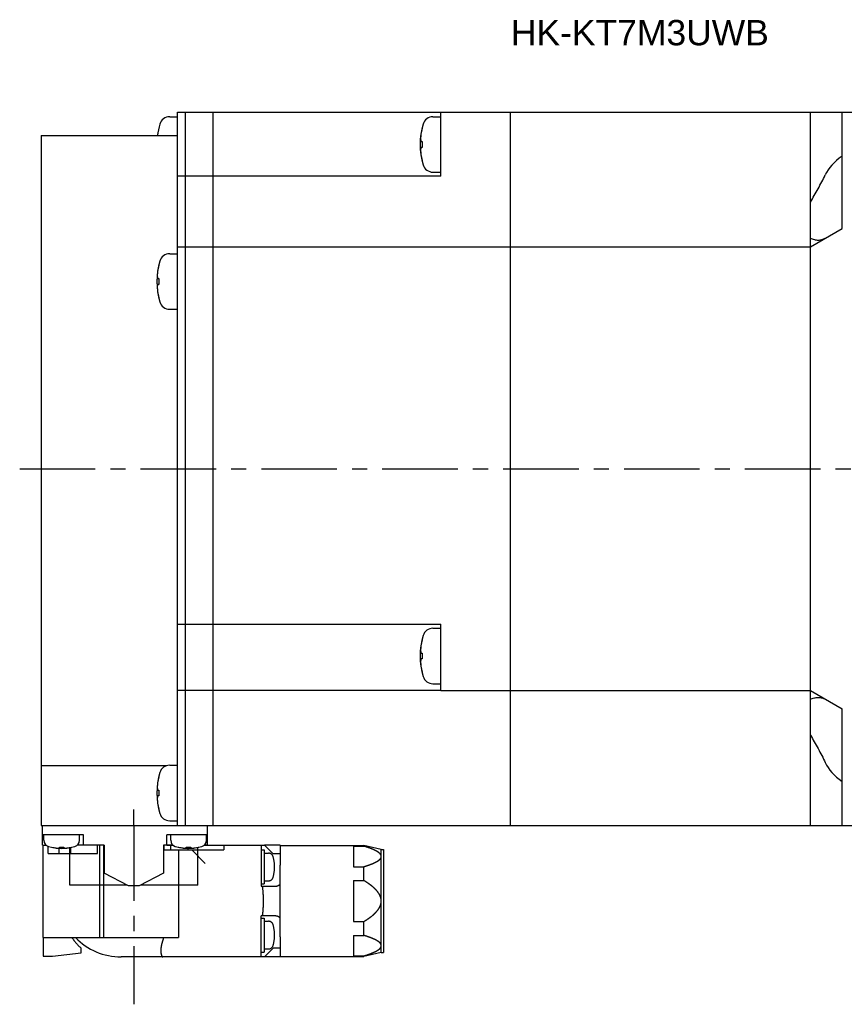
# Model space of a CAD drawing. Header units: millimetres. Extents: x 75 to 614, y 309 to 433.
# Tile 2 of 4: x 256 to 360, y 309 to 433. Entities that reach past the tile are written whole.
import ezdxf

# ---------------------------------------------------------------- set-up
doc = ezdxf.new("R2010")
doc.units = ezdxf.units.MM
doc.linetypes.add('CENTER', pattern=[50.8, 31.75, -6.35, 6.35, -6.35])
doc.linetypes.add('PHANTOM', pattern=[63.5, 31.75, -6.35, 6.35, -6.35, 6.35, -6.35])
for name, color, linetype in [('CTR', 2, 'CENTER'), ('PHANTOM', 3, 'PHANTOM'), ('TEXT', 5, 'Continuous')]:
    doc.layers.add(name, color=color, linetype=linetype)
doc.styles.get("Standard").update_dxf_attribs({"font": 'arial.ttf'})

msp = doc.modelspace()

# ---------------------------------------------------------------- linework, layer by layer
for p, q in [((274.92, 420.54), (275.9, 420.54)), ((275.9, 331.12), (275.9, 421.12)), ((275.9, 421.12), (369.7, 421.12)), ((276.9, 331.12), (276.9, 421.12)), ((280.4, 331.12), (280.4, 421.12)), ((308.12, 420.54), (309.1, 420.54)), ((309.1, 413.04), (309.1, 421.12)), ((317.9, 331.12), (317.9, 421.12)), ((355.7, 331.12), (355.7, 421.12)), ((359.7, 406.43), (359.7, 421.12)), ((273.54, 419.09), (273.54, 419.06)), ((306.74, 419.09), (306.74, 419.06)), ((258.7, 418.17), (258.7, 331.12)), ((258.7, 418.17), (275.9, 418.17)), ((306.6, 417.41), (306.74, 417.41)), ((306.74, 416.67), (306.6, 416.67)), ((306.74, 417.41), (306.74, 416.67)), ((306.74, 415.02), (306.74, 414.99)), ((309.1, 413.04), (275.9, 413.04)), ((308.12, 413.54), (309.1, 413.54)), ((355.7, 409.74), (355.7, 413.19)), ((355.7, 404.12), (359.7, 406.43)), ((355.7, 404.12), (355.7, 405.21)), ((275.9, 404.12), (355.7, 404.12)), ((274.92, 403.24), (275.9, 403.24)), ((273.54, 401.79), (273.54, 401.76)), ((273.4, 400.11), (273.54, 400.11)), ((273.54, 400.11), (273.54, 399.37)), ((273.54, 399.37), (273.4, 399.37)), ((273.54, 397.73), (273.54, 397.69)), ((274.92, 396.24), (275.9, 396.24)), ((275.9, 356.49), (309.1, 356.49)), ((308.12, 355.99), (309.1, 355.99)), ((309.1, 348.12), (309.1, 356.49)), ((306.74, 354.54), (306.74, 354.51)), ((306.6, 352.86), (306.74, 352.86)), ((306.74, 352.86), (306.74, 352.12)), ((306.74, 352.12), (306.6, 352.12)), ((306.74, 350.48), (306.74, 350.44)), ((280.4, 348.12), (275.9, 348.12)), ((309.1, 348.12), (280.4, 348.12)), ((308.12, 348.99), (309.1, 348.99)), ((309.1, 348.12), (355.7, 348.12)), ((355.7, 348.12), (359.7, 345.81)), ((355.7, 347.03), (355.7, 348.12)), ((359.7, 331.12), (359.7, 345.81)), ((355.7, 339.05), (355.7, 342.5)), ((274.48, 338.62), (258.7, 338.62)), ((274.92, 338.7), (275.9, 338.7)), ((273.54, 337.25), (273.54, 337.22)), ((273.4, 335.57), (273.54, 335.57)), ((273.54, 335.57), (273.54, 334.83)), ((273.54, 334.83), (273.4, 334.83)), ((273.54, 333.18), (273.54, 333.15)), ((258.7, 331.12), (369.7, 331.12)), ((258.9, 328.62), (258.9, 331.12)), ((274.92, 331.7), (275.9, 331.7)), ((279.7, 328.62), (279.7, 331.12)), ((264.05, 329.92), (258.9, 329.92)), ((259.05, 329.23), (259.05, 329.92)), ((263.55, 329.23), (263.55, 329.92)), ((264.05, 328.62), (264.05, 329.92)), ((274.55, 328.62), (274.55, 329.92)), ((279.7, 329.92), (274.55, 329.92)), ((275.05, 329.23), (275.05, 329.92)), ((279.55, 329.23), (279.55, 329.92)), ((258.9, 328.62), (259.33, 328.62)), ((260, 328.36), (260.03, 328.36)), ((261.02, 328.27), (261.02, 328.36)), ((261.02, 328.36), (261.58, 328.36)), ((261.58, 328.36), (261.58, 328.27)), ((262.35, 323.57), (262.35, 328.32)), ((262.57, 328.36), (262.6, 328.36)), ((266.65, 328.62), (263.27, 328.62)), ((266.65, 328.62), (266.65, 325.08)), ((274.15, 328.62), (274.15, 325.08)), ((275.33, 328.62), (274.15, 328.62)), ((276, 328.36), (276.03, 328.36)), ((277.02, 328.27), (277.02, 328.36)), ((277.02, 328.36), (277.58, 328.36)), ((277.58, 328.36), (277.58, 328.27)), ((278.45, 323.57), (278.45, 328.33)), ((278.57, 328.36), (278.6, 328.36)), ((279.7, 328.62), (279.27, 328.62)), ((269.71, 323.47), (266.65, 325.08)), ((274.15, 325.08), (271.09, 323.47)), ((269.52, 323.57), (262.35, 323.57)), ((271.09, 323.47), (269.71, 323.47)), ((278.45, 323.57), (271.28, 323.57))]:
    msp.add_line(p, q)
for centre, radius, start, end in [((274.92, 419.24), 1.3, 90, 163.3985), ((308.12, 419.24), 1.3, 90, 163.3985), ((282.3, 417.04), 9, 163.3985, 172.7819), ((282.3, 417.04), 8.99, 167.0426, 171.8394), ((315.5, 417.04), 9, 163.3985, 196.6015), ((315.5, 417.04), 8.99, 167.0426, 171.8394), ((315.5, 417.04), 8.99, 188.1606, 192.9574), ((308.12, 414.84), 1.3, 196.6015, 270), ((274.92, 401.94), 1.3, 90, 163.3985), ((282.3, 399.74), 9, 163.3985, 196.6015), ((282.3, 399.74), 8.99, 167.0426, 171.8394), ((282.3, 399.74), 8.99, 188.1606, 192.9574), ((274.92, 397.54), 1.3, 196.6015, 270), ((308.12, 354.69), 1.3, 90, 163.3985), ((315.5, 352.49), 9, 163.3985, 196.6015), ((315.5, 352.49), 8.99, 167.0426, 171.8394), ((315.5, 352.49), 8.99, 188.1606, 192.9574), ((308.12, 350.29), 1.3, 196.6015, 270), ((274.92, 337.4), 1.3, 90, 163.3985), ((282.3, 335.2), 9, 163.3985, 196.6015), ((282.3, 335.2), 8.99, 167.0426, 171.8394), ((282.3, 335.2), 8.99, 188.1606, 192.9574), ((274.92, 333), 1.3, 196.6015, 270), ((259.85, 329.23), 0.8, 180, 253.8086), ((261.3, 334.22), 6, 253.8086, 286.1914), ((261.3, 334.22), 5.99, 257.7714, 263.1989), ((261.3, 334.22), 5.99, 276.8011, 282.2286), ((262.75, 329.23), 0.8, 286.1914, 0), ((275.85, 329.23), 0.8, 180, 253.8086), ((277.3, 334.22), 6, 253.8086, 286.1914), ((277.3, 334.22), 5.99, 257.7714, 263.1989), ((277.3, 334.22), 5.99, 276.8011, 282.2286), ((278.75, 329.23), 0.8, 286.1914, 0)]:
    msp.add_arc(centre, radius, start, end)
for centre, start_param, end_param in [((368.44, 411.47), 2.459568, 2.874843), ((368.44, 340.76), -2.874843, -2.459568)]:
    msp.add_ellipse(centre, major_axis=(11.26, 0), ratio=0.57735, start_param=start_param, end_param=end_param)
for points, knots in [([(273.4, 418.32), (273.4, 418.3), (273.39, 418.29), (273.39, 418.27), (273.39, 418.25), (273.39, 418.23), (273.39, 418.22), (273.39, 418.21), (273.39, 418.21), (273.38, 418.2), (273.38, 418.19), (273.38, 418.18), (273.38, 418.17), (273.38, 418.17)], [0, 0, 0, 0, 0.25, 0.375, 0.5, 0.625, 0.6875, 0.75, 0.8125, 0.84375, 0.875, 0.9375, 1, 1, 1, 1]), ([(306.6, 418.32), (306.6, 418.31), (306.59, 418.29), (306.59, 418.27), (306.59, 418.26), (306.59, 418.25), (306.59, 418.24), (306.59, 418.24), (306.59, 418.23), (306.59, 418.23), (306.59, 418.23), (306.59, 418.22), (306.58, 418.2), (306.58, 418.18), (306.58, 418.16), (306.58, 418.15), (306.58, 418.14), (306.58, 418.13), (306.58, 418.13), (306.58, 418.12), (306.58, 418.12), (306.58, 418.11), (306.58, 418.1), (306.57, 418.09), (306.57, 418.08), (306.57, 418.07), (306.57, 418.06), (306.57, 418.05), (306.57, 418.05), (306.57, 418.05), (306.57, 418.05), (306.57, 418.04), (306.57, 418.04), (306.57, 418.03), (306.57, 418.03), (306.57, 418.02), (306.57, 418), (306.57, 417.99), (306.56, 417.97), (306.56, 417.95), (306.56, 417.95), (306.56, 417.94), (306.56, 417.94), (306.56, 417.93), (306.56, 417.93), (306.56, 417.92), (306.56, 417.91), (306.56, 417.9), (306.56, 417.88), (306.56, 417.87), (306.56, 417.87), (306.56, 417.86), (306.56, 417.86), (306.56, 417.86), (306.56, 417.85), (306.56, 417.85), (306.56, 417.84), (306.56, 417.82), (306.56, 417.81), (306.55, 417.78), (306.55, 417.76), (306.55, 417.74)], [0, 0, 0, 0, 0.0625, 0.09375, 0.125, 0.140625, 0.15625, 0.164062, 0.167969, 0.171875, 0.179688, 0.1875, 0.21875, 0.25, 0.28125, 0.3125, 0.320312, 0.328125, 0.332031, 0.335938, 0.34375, 0.359375, 0.375, 0.40625, 0.4375, 0.453125, 0.46875, 0.484375, 0.492188, 0.496094, 0.5, 0.503906, 0.507812, 0.515625, 0.53125, 0.546875, 0.5625, 0.59375, 0.625, 0.640625, 0.65625, 0.664062, 0.667969, 0.671875, 0.679688, 0.6875, 0.71875, 0.75, 0.78125, 0.796875, 0.8125, 0.820312, 0.828125, 0.832031, 0.835938, 0.84375, 0.859375, 0.875, 0.90625, 0.9375, 1, 1, 1, 1]), ([(306.55, 417.74), (306.55, 417.73), (306.55, 417.72), (306.56, 417.71), (306.56, 417.7), (306.56, 417.7), (306.56, 417.69), (306.56, 417.69), (306.56, 417.68), (306.56, 417.67), (306.56, 417.66), (306.56, 417.65), (306.56, 417.64), (306.56, 417.63), (306.56, 417.63), (306.56, 417.63), (306.56, 417.62), (306.56, 417.62), (306.56, 417.61), (306.57, 417.6), (306.57, 417.59), (306.57, 417.59), (306.57, 417.59), (306.57, 417.58), (306.57, 417.58), (306.57, 417.58), (306.57, 417.57), (306.57, 417.56), (306.57, 417.55), (306.57, 417.54), (306.58, 417.53), (306.58, 417.53), (306.58, 417.52), (306.58, 417.52), (306.58, 417.52), (306.58, 417.51), (306.58, 417.5), (306.58, 417.49), (306.58, 417.48), (306.58, 417.48), (306.58, 417.47), (306.59, 417.47), (306.59, 417.47), (306.59, 417.46), (306.59, 417.45), (306.59, 417.43), (306.6, 417.42), (306.6, 417.41)], [0, 0, 0, 0, 0.0625, 0.125, 0.140625, 0.15625, 0.164062, 0.171875, 0.1875, 0.21875, 0.25, 0.28125, 0.3125, 0.328125, 0.335938, 0.34375, 0.359375, 0.375, 0.40625, 0.4375, 0.46875, 0.484375, 0.492188, 0.5, 0.507812, 0.515625, 0.53125, 0.5625, 0.59375, 0.625, 0.640625, 0.65625, 0.664062, 0.671875, 0.6875, 0.71875, 0.75, 0.78125, 0.8125, 0.828125, 0.835938, 0.84375, 0.859375, 0.875, 0.90625, 0.9375, 1, 1, 1, 1]), ([(306.6, 416.67), (306.6, 416.66), (306.59, 416.65), (306.59, 416.64), (306.59, 416.63), (306.59, 416.63), (306.59, 416.62), (306.59, 416.62), (306.59, 416.61), (306.58, 416.6), (306.58, 416.59), (306.58, 416.58), (306.58, 416.57), (306.58, 416.56), (306.58, 416.56), (306.58, 416.56), (306.58, 416.55), (306.58, 416.55), (306.57, 416.54), (306.57, 416.53), (306.57, 416.52), (306.57, 416.52), (306.57, 416.52), (306.57, 416.51), (306.57, 416.51), (306.57, 416.51), (306.57, 416.5), (306.57, 416.49), (306.57, 416.48), (306.56, 416.47), (306.56, 416.46), (306.56, 416.46), (306.56, 416.45), (306.56, 416.45), (306.56, 416.44), (306.56, 416.44), (306.56, 416.43), (306.56, 416.42), (306.56, 416.41), (306.56, 416.41), (306.56, 416.4), (306.56, 416.4), (306.56, 416.39), (306.56, 416.39), (306.56, 416.38), (306.55, 416.36), (306.55, 416.35), (306.55, 416.34)], [0, 0, 0, 0, 0.0625, 0.125, 0.140625, 0.15625, 0.164062, 0.171875, 0.1875, 0.21875, 0.25, 0.28125, 0.3125, 0.328125, 0.335938, 0.34375, 0.359375, 0.375, 0.40625, 0.4375, 0.46875, 0.484375, 0.492188, 0.5, 0.507812, 0.515625, 0.53125, 0.5625, 0.59375, 0.625, 0.640625, 0.65625, 0.664062, 0.671875, 0.6875, 0.71875, 0.75, 0.78125, 0.8125, 0.828125, 0.835938, 0.84375, 0.859375, 0.875, 0.90625, 0.9375, 1, 1, 1, 1]), ([(306.55, 416.34), (306.55, 416.33), (306.55, 416.31), (306.56, 416.29), (306.56, 416.28), (306.56, 416.27), (306.56, 416.26), (306.56, 416.26), (306.56, 416.26), (306.56, 416.25), (306.56, 416.25), (306.56, 416.24), (306.56, 416.22), (306.56, 416.2), (306.56, 416.18), (306.56, 416.17), (306.56, 416.16), (306.56, 416.15), (306.56, 416.15), (306.56, 416.15), (306.56, 416.14), (306.56, 416.14), (306.56, 416.13), (306.56, 416.11), (306.57, 416.1), (306.57, 416.09), (306.57, 416.08), (306.57, 416.08), (306.57, 416.07), (306.57, 416.07), (306.57, 416.07), (306.57, 416.06), (306.57, 416.06), (306.57, 416.06), (306.57, 416.05), (306.57, 416.04), (306.57, 416.02), (306.57, 416.01), (306.57, 415.99), (306.58, 415.98), (306.58, 415.97), (306.58, 415.96), (306.58, 415.96), (306.58, 415.96), (306.58, 415.95), (306.58, 415.95), (306.58, 415.93), (306.58, 415.92), (306.58, 415.91), (306.58, 415.9), (306.58, 415.89), (306.58, 415.88), (306.58, 415.88), (306.58, 415.88), (306.58, 415.88), (306.59, 415.87), (306.59, 415.86), (306.59, 415.85), (306.59, 415.83), (306.59, 415.8), (306.6, 415.78), (306.6, 415.76)], [0, 0, 0, 0, 0.0625, 0.09375, 0.125, 0.140625, 0.15625, 0.164062, 0.167969, 0.171875, 0.179688, 0.1875, 0.21875, 0.25, 0.28125, 0.3125, 0.320312, 0.328125, 0.332031, 0.335938, 0.34375, 0.359375, 0.375, 0.40625, 0.4375, 0.453125, 0.46875, 0.484375, 0.492188, 0.496094, 0.5, 0.503906, 0.507812, 0.515625, 0.53125, 0.546875, 0.5625, 0.59375, 0.625, 0.640625, 0.65625, 0.664062, 0.667969, 0.671875, 0.679688, 0.6875, 0.71875, 0.75, 0.78125, 0.796875, 0.8125, 0.820312, 0.828125, 0.832031, 0.835938, 0.84375, 0.859375, 0.875, 0.90625, 0.9375, 1, 1, 1, 1]), ([(355.7, 409.74), (355.87, 410.02), (356.2, 410.58), (356.68, 411.44), (357.15, 412.31), (357.44, 412.89), (357.58, 413.19)], [0, 0, 0, 0, 0.248281, 0.499993, 0.75181, 1, 1, 1, 1]), ([(355.7, 405.21), (355.86, 405.14), (356.19, 405.02), (356.53, 404.97), (356.7, 404.97)], [0, 0, 0, 0, 0.518168, 1, 1, 1, 1]), ([(356.7, 404.97), (356.78, 404.97), (356.93, 404.98), (357.16, 405.03), (357.37, 405.1), (357.51, 405.17), (357.58, 405.2)], [0, 0, 0, 0, 0.251587, 0.500307, 0.748817, 1, 1, 1, 1]), ([(273.4, 401.02), (273.4, 401.01), (273.39, 401), (273.39, 400.98), (273.39, 400.96), (273.39, 400.95), (273.39, 400.95), (273.39, 400.94), (273.39, 400.94), (273.39, 400.94), (273.39, 400.93), (273.39, 400.92), (273.38, 400.91), (273.38, 400.89), (273.38, 400.87), (273.38, 400.85), (273.38, 400.84), (273.38, 400.84), (273.38, 400.83), (273.38, 400.83), (273.38, 400.83), (273.38, 400.82), (273.38, 400.81), (273.37, 400.8), (273.37, 400.78), (273.37, 400.77), (273.37, 400.77), (273.37, 400.76), (273.37, 400.76), (273.37, 400.75), (273.37, 400.75), (273.37, 400.75), (273.37, 400.75), (273.37, 400.74), (273.37, 400.73), (273.37, 400.72), (273.37, 400.71), (273.37, 400.69), (273.36, 400.67), (273.36, 400.66), (273.36, 400.65), (273.36, 400.65), (273.36, 400.64), (273.36, 400.64), (273.36, 400.64), (273.36, 400.63), (273.36, 400.62), (273.36, 400.6), (273.36, 400.59), (273.36, 400.58), (273.36, 400.57), (273.36, 400.57), (273.36, 400.57), (273.36, 400.56), (273.36, 400.56), (273.36, 400.55), (273.36, 400.54), (273.36, 400.53), (273.36, 400.51), (273.35, 400.48), (273.35, 400.46), (273.35, 400.45)], [0, 0, 0, 0, 0.0625, 0.09375, 0.125, 0.140625, 0.15625, 0.164062, 0.167969, 0.171875, 0.179688, 0.1875, 0.21875, 0.25, 0.28125, 0.3125, 0.320312, 0.328125, 0.332031, 0.335938, 0.34375, 0.359375, 0.375, 0.40625, 0.4375, 0.453125, 0.46875, 0.484375, 0.492188, 0.496094, 0.5, 0.503906, 0.507812, 0.515625, 0.53125, 0.546875, 0.5625, 0.59375, 0.625, 0.640625, 0.65625, 0.664062, 0.667969, 0.671875, 0.679688, 0.6875, 0.71875, 0.75, 0.78125, 0.796875, 0.8125, 0.820312, 0.828125, 0.832031, 0.835938, 0.84375, 0.859375, 0.875, 0.90625, 0.9375, 1, 1, 1, 1]), ([(273.35, 400.45), (273.35, 400.44), (273.35, 400.43), (273.36, 400.42), (273.36, 400.41), (273.36, 400.4), (273.36, 400.4), (273.36, 400.4), (273.36, 400.39), (273.36, 400.38), (273.36, 400.37), (273.36, 400.36), (273.36, 400.35), (273.36, 400.34), (273.36, 400.34), (273.36, 400.33), (273.36, 400.33), (273.36, 400.32), (273.36, 400.32), (273.37, 400.31), (273.37, 400.3), (273.37, 400.3), (273.37, 400.29), (273.37, 400.29), (273.37, 400.29), (273.37, 400.28), (273.37, 400.28), (273.37, 400.27), (273.37, 400.26), (273.37, 400.25), (273.38, 400.24), (273.38, 400.23), (273.38, 400.23), (273.38, 400.23), (273.38, 400.22), (273.38, 400.21), (273.38, 400.2), (273.38, 400.2), (273.38, 400.19), (273.38, 400.18), (273.38, 400.18), (273.39, 400.18), (273.39, 400.17), (273.39, 400.16), (273.39, 400.15), (273.39, 400.14), (273.4, 400.12), (273.4, 400.11)], [0, 0, 0, 0, 0.0625, 0.125, 0.140625, 0.15625, 0.164062, 0.171875, 0.1875, 0.21875, 0.25, 0.28125, 0.3125, 0.328125, 0.335938, 0.34375, 0.359375, 0.375, 0.40625, 0.4375, 0.46875, 0.484375, 0.492188, 0.5, 0.507812, 0.515625, 0.53125, 0.5625, 0.59375, 0.625, 0.640625, 0.65625, 0.664062, 0.671875, 0.6875, 0.71875, 0.75, 0.78125, 0.8125, 0.828125, 0.835938, 0.84375, 0.859375, 0.875, 0.90625, 0.9375, 1, 1, 1, 1]), ([(273.4, 399.37), (273.4, 399.37), (273.39, 399.36), (273.39, 399.34), (273.39, 399.34), (273.39, 399.33), (273.39, 399.33), (273.39, 399.32), (273.39, 399.32), (273.38, 399.31), (273.38, 399.3), (273.38, 399.29), (273.38, 399.28), (273.38, 399.27), (273.38, 399.26), (273.38, 399.26), (273.38, 399.26), (273.38, 399.25), (273.37, 399.25), (273.37, 399.24), (273.37, 399.23), (273.37, 399.22), (273.37, 399.22), (273.37, 399.22), (273.37, 399.22), (273.37, 399.21), (273.37, 399.21), (273.37, 399.2), (273.37, 399.18), (273.36, 399.17), (273.36, 399.17), (273.36, 399.16), (273.36, 399.16), (273.36, 399.15), (273.36, 399.15), (273.36, 399.14), (273.36, 399.13), (273.36, 399.12), (273.36, 399.12), (273.36, 399.11), (273.36, 399.11), (273.36, 399.1), (273.36, 399.1), (273.36, 399.09), (273.36, 399.08), (273.35, 399.06), (273.35, 399.05), (273.35, 399.04)], [0, 0, 0, 0, 0.0625, 0.125, 0.140625, 0.15625, 0.164062, 0.171875, 0.1875, 0.21875, 0.25, 0.28125, 0.3125, 0.328125, 0.335938, 0.34375, 0.359375, 0.375, 0.40625, 0.4375, 0.46875, 0.484375, 0.492188, 0.5, 0.507812, 0.515625, 0.53125, 0.5625, 0.59375, 0.625, 0.640625, 0.65625, 0.664062, 0.671875, 0.6875, 0.71875, 0.75, 0.78125, 0.8125, 0.828125, 0.835938, 0.84375, 0.859375, 0.875, 0.90625, 0.9375, 1, 1, 1, 1]), ([(273.35, 399.04), (273.35, 399.03), (273.35, 399.02), (273.36, 399), (273.36, 398.98), (273.36, 398.97), (273.36, 398.97), (273.36, 398.96), (273.36, 398.96), (273.36, 398.96), (273.36, 398.95), (273.36, 398.94), (273.36, 398.93), (273.36, 398.91), (273.36, 398.89), (273.36, 398.87), (273.36, 398.86), (273.36, 398.86), (273.36, 398.85), (273.36, 398.85), (273.36, 398.85), (273.36, 398.84), (273.36, 398.83), (273.36, 398.82), (273.37, 398.81), (273.37, 398.8), (273.37, 398.79), (273.37, 398.78), (273.37, 398.78), (273.37, 398.77), (273.37, 398.77), (273.37, 398.77), (273.37, 398.77), (273.37, 398.76), (273.37, 398.75), (273.37, 398.74), (273.37, 398.73), (273.37, 398.71), (273.37, 398.7), (273.38, 398.68), (273.38, 398.67), (273.38, 398.67), (273.38, 398.66), (273.38, 398.66), (273.38, 398.66), (273.38, 398.65), (273.38, 398.64), (273.38, 398.62), (273.38, 398.61), (273.38, 398.6), (273.38, 398.6), (273.38, 398.59), (273.38, 398.59), (273.38, 398.58), (273.38, 398.58), (273.39, 398.57), (273.39, 398.57), (273.39, 398.55), (273.39, 398.53), (273.39, 398.5), (273.4, 398.48), (273.4, 398.47)], [0, 0, 0, 0, 0.0625, 0.09375, 0.125, 0.140625, 0.15625, 0.164062, 0.167969, 0.171875, 0.179688, 0.1875, 0.21875, 0.25, 0.28125, 0.3125, 0.320312, 0.328125, 0.332031, 0.335938, 0.34375, 0.359375, 0.375, 0.40625, 0.4375, 0.453125, 0.46875, 0.484375, 0.492188, 0.496094, 0.5, 0.503906, 0.507812, 0.515625, 0.53125, 0.546875, 0.5625, 0.59375, 0.625, 0.640625, 0.65625, 0.664062, 0.667969, 0.671875, 0.679688, 0.6875, 0.71875, 0.75, 0.78125, 0.796875, 0.8125, 0.820312, 0.828125, 0.832031, 0.835938, 0.84375, 0.859375, 0.875, 0.90625, 0.9375, 1, 1, 1, 1]), ([(306.6, 353.77), (306.6, 353.76), (306.59, 353.75), (306.59, 353.73), (306.59, 353.71), (306.59, 353.7), (306.59, 353.7), (306.59, 353.69), (306.59, 353.69), (306.59, 353.69), (306.59, 353.68), (306.59, 353.67), (306.58, 353.66), (306.58, 353.64), (306.58, 353.62), (306.58, 353.6), (306.58, 353.59), (306.58, 353.59), (306.58, 353.58), (306.58, 353.58), (306.58, 353.58), (306.58, 353.57), (306.58, 353.56), (306.57, 353.55), (306.57, 353.53), (306.57, 353.52), (306.57, 353.52), (306.57, 353.51), (306.57, 353.51), (306.57, 353.5), (306.57, 353.5), (306.57, 353.5), (306.57, 353.5), (306.57, 353.49), (306.57, 353.48), (306.57, 353.47), (306.57, 353.46), (306.57, 353.44), (306.56, 353.42), (306.56, 353.41), (306.56, 353.4), (306.56, 353.4), (306.56, 353.39), (306.56, 353.39), (306.56, 353.39), (306.56, 353.38), (306.56, 353.37), (306.56, 353.35), (306.56, 353.34), (306.56, 353.33), (306.56, 353.32), (306.56, 353.32), (306.56, 353.32), (306.56, 353.31), (306.56, 353.31), (306.56, 353.3), (306.56, 353.29), (306.56, 353.28), (306.56, 353.26), (306.55, 353.23), (306.55, 353.21), (306.55, 353.2)], [0, 0, 0, 0, 0.0625, 0.09375, 0.125, 0.140625, 0.15625, 0.164062, 0.167969, 0.171875, 0.179688, 0.1875, 0.21875, 0.25, 0.28125, 0.3125, 0.320312, 0.328125, 0.332031, 0.335938, 0.34375, 0.359375, 0.375, 0.40625, 0.4375, 0.453125, 0.46875, 0.484375, 0.492188, 0.496094, 0.5, 0.503906, 0.507812, 0.515625, 0.53125, 0.546875, 0.5625, 0.59375, 0.625, 0.640625, 0.65625, 0.664062, 0.667969, 0.671875, 0.679688, 0.6875, 0.71875, 0.75, 0.78125, 0.796875, 0.8125, 0.820312, 0.828125, 0.832031, 0.835938, 0.84375, 0.859375, 0.875, 0.90625, 0.9375, 1, 1, 1, 1]), ([(306.55, 353.2), (306.55, 353.19), (306.55, 353.18), (306.56, 353.17), (306.56, 353.16), (306.56, 353.15), (306.56, 353.15), (306.56, 353.15), (306.56, 353.14), (306.56, 353.13), (306.56, 353.12), (306.56, 353.11), (306.56, 353.1), (306.56, 353.09), (306.56, 353.09), (306.56, 353.08), (306.56, 353.08), (306.56, 353.07), (306.56, 353.07), (306.57, 353.06), (306.57, 353.05), (306.57, 353.05), (306.57, 353.04), (306.57, 353.04), (306.57, 353.04), (306.57, 353.03), (306.57, 353.03), (306.57, 353.02), (306.57, 353.01), (306.57, 353), (306.58, 352.99), (306.58, 352.98), (306.58, 352.98), (306.58, 352.98), (306.58, 352.97), (306.58, 352.96), (306.58, 352.95), (306.58, 352.95), (306.58, 352.94), (306.58, 352.93), (306.58, 352.93), (306.59, 352.93), (306.59, 352.92), (306.59, 352.91), (306.59, 352.9), (306.59, 352.89), (306.6, 352.87), (306.6, 352.86)], [0, 0, 0, 0, 0.0625, 0.125, 0.140625, 0.15625, 0.164062, 0.171875, 0.1875, 0.21875, 0.25, 0.28125, 0.3125, 0.328125, 0.335938, 0.34375, 0.359375, 0.375, 0.40625, 0.4375, 0.46875, 0.484375, 0.492188, 0.5, 0.507812, 0.515625, 0.53125, 0.5625, 0.59375, 0.625, 0.640625, 0.65625, 0.664062, 0.671875, 0.6875, 0.71875, 0.75, 0.78125, 0.8125, 0.828125, 0.835938, 0.84375, 0.859375, 0.875, 0.90625, 0.9375, 1, 1, 1, 1]), ([(306.6, 352.12), (306.6, 352.12), (306.59, 352.11), (306.59, 352.09), (306.59, 352.09), (306.59, 352.08), (306.59, 352.08), (306.59, 352.07), (306.59, 352.07), (306.58, 352.06), (306.58, 352.05), (306.58, 352.04), (306.58, 352.03), (306.58, 352.02), (306.58, 352.01), (306.58, 352.01), (306.58, 352.01), (306.58, 352), (306.57, 352), (306.57, 351.99), (306.57, 351.98), (306.57, 351.97), (306.57, 351.97), (306.57, 351.97), (306.57, 351.97), (306.57, 351.96), (306.57, 351.96), (306.57, 351.95), (306.57, 351.93), (306.56, 351.92), (306.56, 351.92), (306.56, 351.91), (306.56, 351.91), (306.56, 351.9), (306.56, 351.9), (306.56, 351.89), (306.56, 351.88), (306.56, 351.87), (306.56, 351.87), (306.56, 351.86), (306.56, 351.86), (306.56, 351.85), (306.56, 351.85), (306.56, 351.84), (306.56, 351.83), (306.55, 351.81), (306.55, 351.8), (306.55, 351.79)], [0, 0, 0, 0, 0.0625, 0.125, 0.140625, 0.15625, 0.164062, 0.171875, 0.1875, 0.21875, 0.25, 0.28125, 0.3125, 0.328125, 0.335938, 0.34375, 0.359375, 0.375, 0.40625, 0.4375, 0.46875, 0.484375, 0.492188, 0.5, 0.507812, 0.515625, 0.53125, 0.5625, 0.59375, 0.625, 0.640625, 0.65625, 0.664062, 0.671875, 0.6875, 0.71875, 0.75, 0.78125, 0.8125, 0.828125, 0.835938, 0.84375, 0.859375, 0.875, 0.90625, 0.9375, 1, 1, 1, 1]), ([(306.55, 351.79), (306.55, 351.78), (306.55, 351.77), (306.56, 351.75), (306.56, 351.73), (306.56, 351.72), (306.56, 351.72), (306.56, 351.71), (306.56, 351.71), (306.56, 351.71), (306.56, 351.7), (306.56, 351.69), (306.56, 351.68), (306.56, 351.66), (306.56, 351.64), (306.56, 351.62), (306.56, 351.61), (306.56, 351.61), (306.56, 351.6), (306.56, 351.6), (306.56, 351.6), (306.56, 351.59), (306.56, 351.58), (306.56, 351.57), (306.57, 351.56), (306.57, 351.55), (306.57, 351.54), (306.57, 351.53), (306.57, 351.53), (306.57, 351.52), (306.57, 351.52), (306.57, 351.52), (306.57, 351.52), (306.57, 351.51), (306.57, 351.5), (306.57, 351.49), (306.57, 351.48), (306.57, 351.46), (306.57, 351.45), (306.58, 351.43), (306.58, 351.42), (306.58, 351.42), (306.58, 351.41), (306.58, 351.41), (306.58, 351.41), (306.58, 351.4), (306.58, 351.39), (306.58, 351.37), (306.58, 351.36), (306.58, 351.35), (306.58, 351.35), (306.58, 351.34), (306.58, 351.34), (306.58, 351.33), (306.58, 351.33), (306.59, 351.32), (306.59, 351.32), (306.59, 351.3), (306.59, 351.28), (306.59, 351.25), (306.6, 351.23), (306.6, 351.22)], [0, 0, 0, 0, 0.0625, 0.09375, 0.125, 0.140625, 0.15625, 0.164062, 0.167969, 0.171875, 0.179688, 0.1875, 0.21875, 0.25, 0.28125, 0.3125, 0.320312, 0.328125, 0.332031, 0.335938, 0.34375, 0.359375, 0.375, 0.40625, 0.4375, 0.453125, 0.46875, 0.484375, 0.492188, 0.496094, 0.5, 0.503906, 0.507812, 0.515625, 0.53125, 0.546875, 0.5625, 0.59375, 0.625, 0.640625, 0.65625, 0.664062, 0.667969, 0.671875, 0.679688, 0.6875, 0.71875, 0.75, 0.78125, 0.796875, 0.8125, 0.820312, 0.828125, 0.832031, 0.835938, 0.84375, 0.859375, 0.875, 0.90625, 0.9375, 1, 1, 1, 1]), ([(355.7, 347.03), (355.86, 347.1), (356.19, 347.22), (356.53, 347.26), (356.7, 347.26)], [0, 0, 0, 0, 0.518168, 1, 1, 1, 1]), ([(356.7, 347.26), (356.78, 347.26), (356.93, 347.25), (357.16, 347.21), (357.37, 347.14), (357.51, 347.07), (357.58, 347.03)], [0, 0, 0, 0, 0.251587, 0.500307, 0.748817, 1, 1, 1, 1]), ([(355.7, 342.5), (355.87, 342.22), (356.2, 341.66), (356.68, 340.8), (357.15, 339.93), (357.44, 339.34), (357.58, 339.05)], [0, 0, 0, 0, 0.248281, 0.499993, 0.75181, 1, 1, 1, 1]), ([(273.4, 336.48), (273.4, 336.47), (273.39, 336.45), (273.39, 336.43), (273.39, 336.42), (273.39, 336.41), (273.39, 336.4), (273.39, 336.4), (273.39, 336.39), (273.39, 336.39), (273.39, 336.39), (273.39, 336.38), (273.38, 336.36), (273.38, 336.34), (273.38, 336.32), (273.38, 336.31), (273.38, 336.3), (273.38, 336.29), (273.38, 336.29), (273.38, 336.29), (273.38, 336.28), (273.38, 336.27), (273.38, 336.26), (273.37, 336.25), (273.37, 336.24), (273.37, 336.23), (273.37, 336.22), (273.37, 336.22), (273.37, 336.21), (273.37, 336.21), (273.37, 336.21), (273.37, 336.2), (273.37, 336.2), (273.37, 336.19), (273.37, 336.19), (273.37, 336.18), (273.37, 336.16), (273.37, 336.15), (273.36, 336.13), (273.36, 336.12), (273.36, 336.11), (273.36, 336.1), (273.36, 336.1), (273.36, 336.1), (273.36, 336.09), (273.36, 336.08), (273.36, 336.07), (273.36, 336.06), (273.36, 336.05), (273.36, 336.04), (273.36, 336.03), (273.36, 336.02), (273.36, 336.02), (273.36, 336.02), (273.36, 336.01), (273.36, 336.01), (273.36, 336), (273.36, 335.98), (273.36, 335.97), (273.35, 335.94), (273.35, 335.92), (273.35, 335.9)], [0, 0, 0, 0, 0.0625, 0.09375, 0.125, 0.140625, 0.15625, 0.164062, 0.167969, 0.171875, 0.179688, 0.1875, 0.21875, 0.25, 0.28125, 0.3125, 0.320312, 0.328125, 0.332031, 0.335938, 0.34375, 0.359375, 0.375, 0.40625, 0.4375, 0.453125, 0.46875, 0.484375, 0.492188, 0.496094, 0.5, 0.503906, 0.507812, 0.515625, 0.53125, 0.546875, 0.5625, 0.59375, 0.625, 0.640625, 0.65625, 0.664062, 0.667969, 0.671875, 0.679688, 0.6875, 0.71875, 0.75, 0.78125, 0.796875, 0.8125, 0.820312, 0.828125, 0.832031, 0.835938, 0.84375, 0.859375, 0.875, 0.90625, 0.9375, 1, 1, 1, 1]), ([(273.35, 335.9), (273.35, 335.9), (273.35, 335.88), (273.36, 335.87), (273.36, 335.86), (273.36, 335.86), (273.36, 335.86), (273.36, 335.85), (273.36, 335.84), (273.36, 335.83), (273.36, 335.82), (273.36, 335.81), (273.36, 335.8), (273.36, 335.79), (273.36, 335.79), (273.36, 335.79), (273.36, 335.78), (273.36, 335.78), (273.36, 335.77), (273.37, 335.76), (273.37, 335.76), (273.37, 335.75), (273.37, 335.75), (273.37, 335.75), (273.37, 335.74), (273.37, 335.74), (273.37, 335.73), (273.37, 335.72), (273.37, 335.71), (273.37, 335.7), (273.38, 335.69), (273.38, 335.69), (273.38, 335.68), (273.38, 335.68), (273.38, 335.68), (273.38, 335.67), (273.38, 335.66), (273.38, 335.65), (273.38, 335.64), (273.38, 335.64), (273.38, 335.64), (273.39, 335.63), (273.39, 335.63), (273.39, 335.62), (273.39, 335.61), (273.39, 335.59), (273.4, 335.58), (273.4, 335.57)], [0, 0, 0, 0, 0.0625, 0.125, 0.140625, 0.15625, 0.164062, 0.171875, 0.1875, 0.21875, 0.25, 0.28125, 0.3125, 0.328125, 0.335938, 0.34375, 0.359375, 0.375, 0.40625, 0.4375, 0.46875, 0.484375, 0.492188, 0.5, 0.507812, 0.515625, 0.53125, 0.5625, 0.59375, 0.625, 0.640625, 0.65625, 0.664062, 0.671875, 0.6875, 0.71875, 0.75, 0.78125, 0.8125, 0.828125, 0.835938, 0.84375, 0.859375, 0.875, 0.90625, 0.9375, 1, 1, 1, 1]), ([(273.4, 334.83), (273.4, 334.82), (273.39, 334.81), (273.39, 334.8), (273.39, 334.79), (273.39, 334.79), (273.39, 334.78), (273.39, 334.78), (273.39, 334.77), (273.38, 334.76), (273.38, 334.75), (273.38, 334.74), (273.38, 334.73), (273.38, 334.72), (273.38, 334.72), (273.38, 334.72), (273.38, 334.71), (273.38, 334.71), (273.37, 334.7), (273.37, 334.69), (273.37, 334.68), (273.37, 334.68), (273.37, 334.68), (273.37, 334.67), (273.37, 334.67), (273.37, 334.67), (273.37, 334.66), (273.37, 334.65), (273.37, 334.64), (273.36, 334.63), (273.36, 334.62), (273.36, 334.62), (273.36, 334.61), (273.36, 334.61), (273.36, 334.6), (273.36, 334.6), (273.36, 334.59), (273.36, 334.58), (273.36, 334.57), (273.36, 334.57), (273.36, 334.56), (273.36, 334.56), (273.36, 334.55), (273.36, 334.55), (273.36, 334.54), (273.35, 334.52), (273.35, 334.51), (273.35, 334.5)], [0, 0, 0, 0, 0.0625, 0.125, 0.140625, 0.15625, 0.164062, 0.171875, 0.1875, 0.21875, 0.25, 0.28125, 0.3125, 0.328125, 0.335938, 0.34375, 0.359375, 0.375, 0.40625, 0.4375, 0.46875, 0.484375, 0.492188, 0.5, 0.507812, 0.515625, 0.53125, 0.5625, 0.59375, 0.625, 0.640625, 0.65625, 0.664062, 0.671875, 0.6875, 0.71875, 0.75, 0.78125, 0.8125, 0.828125, 0.835938, 0.84375, 0.859375, 0.875, 0.90625, 0.9375, 1, 1, 1, 1]), ([(273.35, 334.5), (273.35, 334.49), (273.35, 334.47), (273.36, 334.45), (273.36, 334.44), (273.36, 334.43), (273.36, 334.42), (273.36, 334.42), (273.36, 334.42), (273.36, 334.41), (273.36, 334.41), (273.36, 334.4), (273.36, 334.38), (273.36, 334.36), (273.36, 334.34), (273.36, 334.33), (273.36, 334.32), (273.36, 334.31), (273.36, 334.31), (273.36, 334.31), (273.36, 334.3), (273.36, 334.3), (273.36, 334.29), (273.36, 334.27), (273.37, 334.26), (273.37, 334.25), (273.37, 334.24), (273.37, 334.24), (273.37, 334.23), (273.37, 334.23), (273.37, 334.23), (273.37, 334.23), (273.37, 334.22), (273.37, 334.22), (273.37, 334.21), (273.37, 334.2), (273.37, 334.18), (273.37, 334.17), (273.37, 334.15), (273.38, 334.14), (273.38, 334.13), (273.38, 334.12), (273.38, 334.12), (273.38, 334.12), (273.38, 334.11), (273.38, 334.11), (273.38, 334.09), (273.38, 334.08), (273.38, 334.07), (273.38, 334.06), (273.38, 334.05), (273.38, 334.05), (273.38, 334.04), (273.38, 334.04), (273.38, 334.04), (273.39, 334.03), (273.39, 334.02), (273.39, 334.01), (273.39, 333.99), (273.39, 333.96), (273.4, 333.94), (273.4, 333.92)], [0, 0, 0, 0, 0.0625, 0.09375, 0.125, 0.140625, 0.15625, 0.164062, 0.167969, 0.171875, 0.179688, 0.1875, 0.21875, 0.25, 0.28125, 0.3125, 0.320312, 0.328125, 0.332031, 0.335938, 0.34375, 0.359375, 0.375, 0.40625, 0.4375, 0.453125, 0.46875, 0.484375, 0.492188, 0.496094, 0.5, 0.503906, 0.507812, 0.515625, 0.53125, 0.546875, 0.5625, 0.59375, 0.625, 0.640625, 0.65625, 0.664062, 0.667969, 0.671875, 0.679688, 0.6875, 0.71875, 0.75, 0.78125, 0.796875, 0.8125, 0.820312, 0.828125, 0.832031, 0.835938, 0.84375, 0.859375, 0.875, 0.90625, 0.9375, 1, 1, 1, 1]), ([(260.59, 328.27), (260.59, 328.27), (260.6, 328.27), (260.61, 328.27), (260.61, 328.27), (260.62, 328.27), (260.62, 328.27), (260.62, 328.26), (260.63, 328.26), (260.63, 328.26), (260.64, 328.26), (260.65, 328.26), (260.66, 328.26), (260.67, 328.26), (260.68, 328.26), (260.68, 328.26), (260.68, 328.26), (260.68, 328.26), (260.69, 328.26), (260.69, 328.26), (260.7, 328.26), (260.71, 328.26), (260.71, 328.26), (260.71, 328.26), (260.71, 328.26), (260.72, 328.26), (260.72, 328.26), (260.73, 328.26), (260.74, 328.26), (260.75, 328.26), (260.75, 328.26), (260.76, 328.26), (260.76, 328.26), (260.77, 328.26), (260.77, 328.25), (260.77, 328.25), (260.78, 328.25), (260.79, 328.25), (260.79, 328.25), (260.8, 328.25), (260.8, 328.25), (260.81, 328.25), (260.81, 328.25), (260.81, 328.25), (260.82, 328.25), (260.83, 328.25), (260.84, 328.25), (260.85, 328.25), (260.86, 328.25)], [0, 0, 0, 0, 0.0625, 0.09375, 0.125, 0.140625, 0.15625, 0.164062, 0.171875, 0.1875, 0.21875, 0.25, 0.28125, 0.3125, 0.328125, 0.335938, 0.34375, 0.359375, 0.375, 0.40625, 0.4375, 0.46875, 0.484375, 0.492188, 0.5, 0.507812, 0.515625, 0.53125, 0.5625, 0.59375, 0.625, 0.640625, 0.65625, 0.664062, 0.671875, 0.6875, 0.71875, 0.75, 0.78125, 0.8125, 0.828125, 0.835938, 0.84375, 0.859375, 0.875, 0.90625, 0.9375, 1, 1, 1, 1]), ([(260.86, 328.25), (260.86, 328.25), (260.87, 328.25), (260.88, 328.25), (260.88, 328.25), (260.88, 328.25), (260.89, 328.25), (260.89, 328.25), (260.9, 328.25), (260.9, 328.25), (260.91, 328.25), (260.91, 328.25), (260.92, 328.26), (260.92, 328.26), (260.92, 328.26), (260.93, 328.26), (260.93, 328.26), (260.93, 328.26), (260.93, 328.26), (260.94, 328.26), (260.94, 328.26), (260.95, 328.26), (260.95, 328.26), (260.96, 328.26), (260.96, 328.26), (260.97, 328.26), (260.97, 328.26), (260.97, 328.26), (260.98, 328.26), (260.98, 328.26), (260.98, 328.26), (260.99, 328.26), (260.99, 328.26), (260.99, 328.26), (261, 328.26), (261.01, 328.27), (261.01, 328.27), (261.02, 328.27)], [0, 0, 0, 0, 0.0625, 0.125, 0.15625, 0.171875, 0.1875, 0.21875, 0.25, 0.28125, 0.3125, 0.328125, 0.34375, 0.375, 0.40625, 0.4375, 0.46875, 0.484375, 0.5, 0.515625, 0.53125, 0.5625, 0.59375, 0.625, 0.65625, 0.671875, 0.6875, 0.71875, 0.75, 0.78125, 0.8125, 0.828125, 0.84375, 0.859375, 0.875, 0.9375, 1, 1, 1, 1]), ([(261.58, 328.27), (261.58, 328.27), (261.59, 328.27), (261.59, 328.27), (261.6, 328.27), (261.6, 328.26), (261.6, 328.26), (261.61, 328.26), (261.61, 328.26), (261.62, 328.26), (261.63, 328.26), (261.63, 328.26), (261.63, 328.26), (261.64, 328.26), (261.64, 328.26), (261.64, 328.26), (261.65, 328.26), (261.65, 328.26), (261.65, 328.26), (261.65, 328.26), (261.66, 328.26), (261.66, 328.26), (261.67, 328.26), (261.67, 328.26), (261.68, 328.26), (261.68, 328.25), (261.69, 328.25), (261.69, 328.25), (261.69, 328.25), (261.7, 328.25), (261.7, 328.25), (261.7, 328.25), (261.71, 328.25), (261.71, 328.25), (261.71, 328.25), (261.72, 328.25), (261.73, 328.25), (261.74, 328.25)], [0, 0, 0, 0, 0.0625, 0.125, 0.15625, 0.171875, 0.1875, 0.21875, 0.25, 0.28125, 0.3125, 0.328125, 0.34375, 0.375, 0.40625, 0.4375, 0.46875, 0.484375, 0.5, 0.515625, 0.53125, 0.5625, 0.59375, 0.625, 0.65625, 0.671875, 0.6875, 0.71875, 0.75, 0.78125, 0.8125, 0.828125, 0.84375, 0.859375, 0.875, 0.9375, 1, 1, 1, 1]), ([(261.74, 328.25), (261.74, 328.25), (261.75, 328.25), (261.76, 328.25), (261.76, 328.25), (261.77, 328.25), (261.77, 328.25), (261.77, 328.25), (261.77, 328.25), (261.78, 328.25), (261.79, 328.25), (261.8, 328.25), (261.81, 328.25), (261.82, 328.25), (261.82, 328.25), (261.83, 328.25), (261.83, 328.26), (261.83, 328.26), (261.84, 328.26), (261.84, 328.26), (261.85, 328.26), (261.85, 328.26), (261.86, 328.26), (261.86, 328.26), (261.86, 328.26), (261.86, 328.26), (261.87, 328.26), (261.87, 328.26), (261.88, 328.26), (261.89, 328.26), (261.9, 328.26), (261.91, 328.26), (261.91, 328.26), (261.92, 328.26), (261.92, 328.26), (261.92, 328.26), (261.93, 328.26), (261.93, 328.26), (261.94, 328.26), (261.95, 328.26), (261.95, 328.26), (261.95, 328.26), (261.96, 328.26), (261.96, 328.26), (261.97, 328.26), (261.98, 328.27), (261.99, 328.27), (262, 328.27), (262.01, 328.27)], [0, 0, 0, 0, 0.0625, 0.09375, 0.125, 0.140625, 0.15625, 0.164062, 0.171875, 0.1875, 0.21875, 0.25, 0.28125, 0.3125, 0.328125, 0.335938, 0.34375, 0.359375, 0.375, 0.40625, 0.4375, 0.46875, 0.484375, 0.492188, 0.5, 0.507812, 0.515625, 0.53125, 0.5625, 0.59375, 0.625, 0.640625, 0.65625, 0.664062, 0.671875, 0.6875, 0.71875, 0.75, 0.78125, 0.8125, 0.828125, 0.835938, 0.84375, 0.859375, 0.875, 0.90625, 0.9375, 1, 1, 1, 1]), ([(276.59, 328.27), (276.59, 328.27), (276.6, 328.27), (276.61, 328.27), (276.61, 328.27), (276.62, 328.27), (276.62, 328.27), (276.62, 328.26), (276.63, 328.26), (276.63, 328.26), (276.64, 328.26), (276.65, 328.26), (276.66, 328.26), (276.67, 328.26), (276.68, 328.26), (276.68, 328.26), (276.68, 328.26), (276.68, 328.26), (276.69, 328.26), (276.69, 328.26), (276.7, 328.26), (276.71, 328.26), (276.71, 328.26), (276.71, 328.26), (276.71, 328.26), (276.72, 328.26), (276.72, 328.26), (276.73, 328.26), (276.74, 328.26), (276.75, 328.26), (276.75, 328.26), (276.76, 328.26), (276.76, 328.26), (276.77, 328.26), (276.77, 328.25), (276.77, 328.25), (276.78, 328.25), (276.79, 328.25), (276.79, 328.25), (276.8, 328.25), (276.8, 328.25), (276.81, 328.25), (276.81, 328.25), (276.81, 328.25), (276.82, 328.25), (276.83, 328.25), (276.84, 328.25), (276.85, 328.25), (276.86, 328.25)], [0, 0, 0, 0, 0.0625, 0.09375, 0.125, 0.140625, 0.15625, 0.164062, 0.171875, 0.1875, 0.21875, 0.25, 0.28125, 0.3125, 0.328125, 0.335938, 0.34375, 0.359375, 0.375, 0.40625, 0.4375, 0.46875, 0.484375, 0.492188, 0.5, 0.507812, 0.515625, 0.53125, 0.5625, 0.59375, 0.625, 0.640625, 0.65625, 0.664062, 0.671875, 0.6875, 0.71875, 0.75, 0.78125, 0.8125, 0.828125, 0.835938, 0.84375, 0.859375, 0.875, 0.90625, 0.9375, 1, 1, 1, 1]), ([(276.86, 328.25), (276.86, 328.25), (276.87, 328.25), (276.88, 328.25), (276.88, 328.25), (276.88, 328.25), (276.89, 328.25), (276.89, 328.25), (276.9, 328.25), (276.9, 328.25), (276.91, 328.25), (276.91, 328.25), (276.92, 328.26), (276.92, 328.26), (276.92, 328.26), (276.93, 328.26), (276.93, 328.26), (276.93, 328.26), (276.93, 328.26), (276.94, 328.26), (276.94, 328.26), (276.95, 328.26), (276.95, 328.26), (276.96, 328.26), (276.96, 328.26), (276.97, 328.26), (276.97, 328.26), (276.97, 328.26), (276.98, 328.26), (276.98, 328.26), (276.98, 328.26), (276.99, 328.26), (276.99, 328.26), (276.99, 328.26), (277, 328.26), (277.01, 328.27), (277.01, 328.27), (277.02, 328.27)], [0, 0, 0, 0, 0.0625, 0.125, 0.15625, 0.171875, 0.1875, 0.21875, 0.25, 0.28125, 0.3125, 0.328125, 0.34375, 0.375, 0.40625, 0.4375, 0.46875, 0.484375, 0.5, 0.515625, 0.53125, 0.5625, 0.59375, 0.625, 0.65625, 0.671875, 0.6875, 0.71875, 0.75, 0.78125, 0.8125, 0.828125, 0.84375, 0.859375, 0.875, 0.9375, 1, 1, 1, 1]), ([(277.58, 328.27), (277.58, 328.27), (277.59, 328.27), (277.59, 328.27), (277.6, 328.27), (277.6, 328.26), (277.6, 328.26), (277.61, 328.26), (277.61, 328.26), (277.62, 328.26), (277.63, 328.26), (277.63, 328.26), (277.63, 328.26), (277.64, 328.26), (277.64, 328.26), (277.64, 328.26), (277.65, 328.26), (277.65, 328.26), (277.65, 328.26), (277.65, 328.26), (277.66, 328.26), (277.66, 328.26), (277.67, 328.26), (277.67, 328.26), (277.68, 328.26), (277.68, 328.25), (277.69, 328.25), (277.69, 328.25), (277.69, 328.25), (277.7, 328.25), (277.7, 328.25), (277.7, 328.25), (277.71, 328.25), (277.71, 328.25), (277.71, 328.25), (277.72, 328.25), (277.73, 328.25), (277.74, 328.25)], [0, 0, 0, 0, 0.0625, 0.125, 0.15625, 0.171875, 0.1875, 0.21875, 0.25, 0.28125, 0.3125, 0.328125, 0.34375, 0.375, 0.40625, 0.4375, 0.46875, 0.484375, 0.5, 0.515625, 0.53125, 0.5625, 0.59375, 0.625, 0.65625, 0.671875, 0.6875, 0.71875, 0.75, 0.78125, 0.8125, 0.828125, 0.84375, 0.859375, 0.875, 0.9375, 1, 1, 1, 1]), ([(277.74, 328.25), (277.74, 328.25), (277.75, 328.25), (277.76, 328.25), (277.76, 328.25), (277.77, 328.25), (277.77, 328.25), (277.77, 328.25), (277.77, 328.25), (277.78, 328.25), (277.79, 328.25), (277.8, 328.25), (277.81, 328.25), (277.82, 328.25), (277.82, 328.25), (277.83, 328.25), (277.83, 328.26), (277.83, 328.26), (277.84, 328.26), (277.84, 328.26), (277.85, 328.26), (277.85, 328.26), (277.86, 328.26), (277.86, 328.26), (277.86, 328.26), (277.86, 328.26), (277.87, 328.26), (277.87, 328.26), (277.88, 328.26), (277.89, 328.26), (277.9, 328.26), (277.91, 328.26), (277.91, 328.26), (277.92, 328.26), (277.92, 328.26), (277.92, 328.26), (277.93, 328.26), (277.93, 328.26), (277.94, 328.26), (277.95, 328.26), (277.95, 328.26), (277.95, 328.26), (277.96, 328.26), (277.96, 328.26), (277.97, 328.26), (277.98, 328.27), (277.99, 328.27), (278, 328.27), (278.01, 328.27)], [0, 0, 0, 0, 0.0625, 0.09375, 0.125, 0.140625, 0.15625, 0.164062, 0.171875, 0.1875, 0.21875, 0.25, 0.28125, 0.3125, 0.328125, 0.335938, 0.34375, 0.359375, 0.375, 0.40625, 0.4375, 0.46875, 0.484375, 0.492188, 0.5, 0.507812, 0.515625, 0.53125, 0.5625, 0.59375, 0.625, 0.640625, 0.65625, 0.664062, 0.671875, 0.6875, 0.71875, 0.75, 0.78125, 0.8125, 0.828125, 0.835938, 0.84375, 0.859375, 0.875, 0.90625, 0.9375, 1, 1, 1, 1])]:
    msp.add_open_spline(points, degree=3, knots=knots)
at = {"layer": 'CTR', "ltscale": 0.3}
for p, q in [((256.01, 376.12), (412.39, 376.12)), ((270.4, 331.12), (270.4, 333.12)), ((270.4, 331.12), (270.4, 308.54))]:
    msp.add_line(p, q, dxfattribs=at)
at = {"layer": 'PHANTOM'}
for p, q in [((258.95, 316.97), (258.95, 328.62)), ((259.58, 327.57), (259.58, 328.47)), ((260.99, 327.57), (260.99, 328.23)), ((262.44, 327.57), (262.44, 328.33)), ((265.8, 327.57), (265.8, 328.62)), ((266.07, 328.62), (266.07, 316.97)), ((266.6, 316.97), (266.6, 328.62)), ((274.2, 328.62), (274.2, 328.02)), ((274.2, 328.02), (281.75, 328.02)), ((274.55, 328.62), (275.33, 328.62)), ((275.01, 328.62), (275.01, 328.02)), ((276.02, 328.02), (276.02, 316.97)), ((277.23, 328.22), (277.23, 328.02)), ((279.4, 326.32), (277.7, 328.02)), ((279.27, 328.62), (286.87, 328.62)), ((281.75, 328.62), (281.75, 328.02)), ((286.45, 328.62), (286.45, 323.44)), ((286.45, 328.02), (286.85, 328.02)), ((286.85, 328.02), (286.85, 323.72)), ((286.87, 328.62), (287.98, 327.52)), ((288.85, 328.62), (286.87, 328.62)), ((288.85, 328.62), (288.85, 326.08)), ((288.85, 328.57), (299.38, 328.57)), ((298.1, 328.5), (299.38, 328.5)), ((298.1, 328.5), (298.1, 325.9)), ((301.6, 328.07), (299.38, 328.57)), ((299.38, 328.5), (299.38, 328.57)), ((301.6, 328.07), (301.9, 328.07)), ((301.6, 315.07), (301.6, 328.07)), ((301.9, 328.07), (301.9, 315.07)), ((259.58, 327.57), (265.8, 327.57)), ((286.85, 327.62), (287.38, 327.62)), ((288.85, 327.52), (287.98, 327.52)), ((288.15, 325.87), (288.15, 325.87)), ((288.85, 317.06), (288.85, 326.08)), ((298.1, 325.9), (299.38, 325.9)), ((299.38, 324.17), (299.38, 325.9)), ((286.45, 323.72), (286.85, 323.72)), ((286.45, 323.44), (288.2, 323.44)), ((286.85, 324.12), (287.38, 324.12)), ((298.1, 324.17), (299.38, 324.17)), ((298.1, 324.17), (298.1, 318.97)), ((286.45, 314.52), (286.45, 319.69)), ((288.2, 319.69), (286.45, 319.69)), ((286.45, 319.42), (286.85, 319.42)), ((286.85, 319.42), (286.85, 315.12)), ((286.85, 319.02), (287.38, 319.02)), ((298.1, 318.97), (299.38, 318.97)), ((299.38, 317.24), (299.38, 318.97)), ((258.95, 316.97), (258.95, 314.62)), ((258.95, 316.97), (276.02, 316.97)), ((288.15, 317.27), (288.15, 317.27)), ((288.85, 317.06), (288.85, 314.52)), ((298.1, 317.24), (299.38, 317.24)), ((298.1, 317.24), (298.1, 314.64)), ((263.75, 315.02), (263.75, 315.62)), ((286.87, 314.52), (287.98, 315.62)), ((288.85, 315.62), (287.98, 315.62)), ((258.95, 314.62), (260.15, 314.62)), ((260.15, 314.62), (263.75, 315.02)), ((279.4, 314.52), (268.8, 314.52)), ((286.87, 314.52), (279.4, 314.52)), ((286.45, 315.12), (286.85, 315.12)), ((286.85, 315.52), (287.38, 315.52)), ((288.85, 314.52), (286.87, 314.52)), ((288.85, 314.57), (299.38, 314.57)), ((298.1, 314.64), (299.38, 314.64)), ((301.6, 315.07), (299.38, 314.57)), ((299.38, 314.57), (299.38, 314.64)), ((301.6, 315.07), (301.9, 315.07))]:
    msp.add_line(p, q, dxfattribs=at)
for centre, radius, start, end in [((287.38, 327.02), 0.6, 17.1419, 90), ((283.65, 325.87), 4.5, 359.9934, 17.1419), ((283.65, 325.87), 4.5, 342.8581, 0.0066), ((287.38, 324.72), 0.6, 270, 342.8581), ((287.38, 318.42), 0.6, 17.1419, 90), ((283.65, 317.27), 4.5, 359.9934, 17.1419), ((270.8, 322.92), 10.15, 215.9157, 226.0119), ((268.8, 322.52), 8, 223.9542, 270), ((283.65, 317.27), 4.5, 342.8581, 0.0066), ((287.38, 316.12), 0.6, 270, 342.8581)]:
    msp.add_arc(centre, radius, start, end, dxfattribs=at)
msp.add_ellipse((271.2, 319.07), major_axis=(0, 4.55), ratio=0.740808, start_param=-2.088062, end_param=-2.050931, dxfattribs=at)
for points, knots in [([(301.6, 327.2), (301.6, 327.24), (301.59, 327.31), (301.54, 327.42), (301.46, 327.53), (301.36, 327.63), (301.24, 327.72), (301.1, 327.81), (300.96, 327.89), (300.75, 328), (300.47, 328.12), (300.12, 328.26), (299.76, 328.38), (299.51, 328.46), (299.38, 328.5)], [0, 0, 0, 0, 0.041889, 0.086314, 0.134727, 0.187427, 0.244065, 0.304069, 0.366864, 0.43195, 0.567437, 0.70819, 0.852704, 1, 1, 1, 1]), ([(299.38, 325.9), (299.51, 325.94), (299.76, 326.02), (300.12, 326.14), (300.47, 326.28), (300.75, 326.4), (300.96, 326.51), (301.1, 326.59), (301.24, 326.68), (301.36, 326.77), (301.46, 326.87), (301.54, 326.97), (301.59, 327.08), (301.6, 327.16), (301.6, 327.2)], [0, 0, 0, 0, 0.147296, 0.29181, 0.432562, 0.56805, 0.633136, 0.695931, 0.755935, 0.812573, 0.865273, 0.913686, 0.958111, 1, 1, 1, 1]), ([(286.63, 319.69), (286.67, 320.01), (286.73, 320.63), (286.76, 321.57), (286.73, 322.51), (286.67, 323.13), (286.63, 323.44)], [0, 0, 0, 0, 0.250001, 0.5, 0.749999, 1, 1, 1, 1]), ([(288.2, 323.44), (288.26, 323.44), (288.37, 323.45), (288.55, 323.5), (288.71, 323.58), (288.8, 323.66), (288.85, 323.7)], [0, 0, 0, 0, 0.244828, 0.489451, 0.739242, 1, 1, 1, 1]), ([(301.6, 321.57), (301.6, 321.64), (301.59, 321.79), (301.52, 322.08), (301.37, 322.42), (301.11, 322.79), (300.81, 323.11), (300.48, 323.41), (300.13, 323.68), (299.76, 323.93), (299.51, 324.09), (299.38, 324.17)], [0, 0, 0, 0, 0.062497, 0.124998, 0.249825, 0.37478, 0.499795, 0.624837, 0.749887, 0.874943, 1, 1, 1, 1]), ([(299.38, 318.97), (299.51, 319.05), (299.76, 319.21), (300.13, 319.46), (300.48, 319.73), (300.81, 320.03), (301.11, 320.35), (301.37, 320.72), (301.52, 321.06), (301.59, 321.35), (301.6, 321.5), (301.6, 321.57)], [0, 0, 0, 0, 0.125057, 0.250112, 0.375163, 0.500205, 0.62522, 0.750175, 0.875002, 0.937503, 1, 1, 1, 1]), ([(288.85, 319.44), (288.8, 319.48), (288.71, 319.55), (288.55, 319.64), (288.37, 319.68), (288.26, 319.69), (288.2, 319.69)], [0, 0, 0, 0, 0.260758, 0.510549, 0.755171, 1, 1, 1, 1]), ([(274.13, 316.82), (274.06, 316.66), (273.96, 316.35), (273.85, 315.9), (273.8, 315.5), (273.8, 315.21), (273.82, 315), (273.84, 314.88), (273.87, 314.77), (273.9, 314.68), (273.93, 314.61), (273.97, 314.56), (274.02, 314.53), (274.05, 314.52), (274.06, 314.52)], [0, 0, 0, 0, 0.2112, 0.401585, 0.567629, 0.707041, 0.766396, 0.818755, 0.864155, 0.90273, 0.934761, 0.960794, 0.981885, 1, 1, 1, 1]), ([(301.6, 315.94), (301.6, 315.98), (301.59, 316.05), (301.54, 316.16), (301.46, 316.27), (301.36, 316.37), (301.24, 316.46), (301.1, 316.55), (300.96, 316.63), (300.75, 316.74), (300.47, 316.86), (300.12, 317), (299.76, 317.12), (299.51, 317.2), (299.38, 317.24)], [0, 0, 0, 0, 0.041889, 0.086314, 0.134727, 0.187427, 0.244065, 0.304069, 0.366863, 0.431949, 0.567437, 0.70819, 0.852704, 1, 1, 1, 1]), ([(299.38, 314.64), (299.51, 314.68), (299.76, 314.76), (300.12, 314.88), (300.47, 315.02), (300.75, 315.14), (300.96, 315.25), (301.1, 315.33), (301.24, 315.42), (301.36, 315.51), (301.46, 315.61), (301.54, 315.72), (301.59, 315.83), (301.6, 315.9), (301.6, 315.94)], [0, 0, 0, 0, 0.147296, 0.29181, 0.432562, 0.56805, 0.633136, 0.695931, 0.755935, 0.812573, 0.865273, 0.913686, 0.958111, 1, 1, 1, 1])]:
    msp.add_open_spline(points, degree=3, knots=knots, dxfattribs=at)

# ---------------------------------------------------------------- texts
at = {"layer": 'TEXT', "insert": (334.2, 431.12), "char_height": 3.2, "attachment_point": 5}
msp.add_mtext_dynamic_manual_height_columns('\\A1;HK-KT7M3UWB', width=39.75, gutter_width=12.5, heights=[0], dxfattribs=at)

doc.saveas('drawing.dxf')
